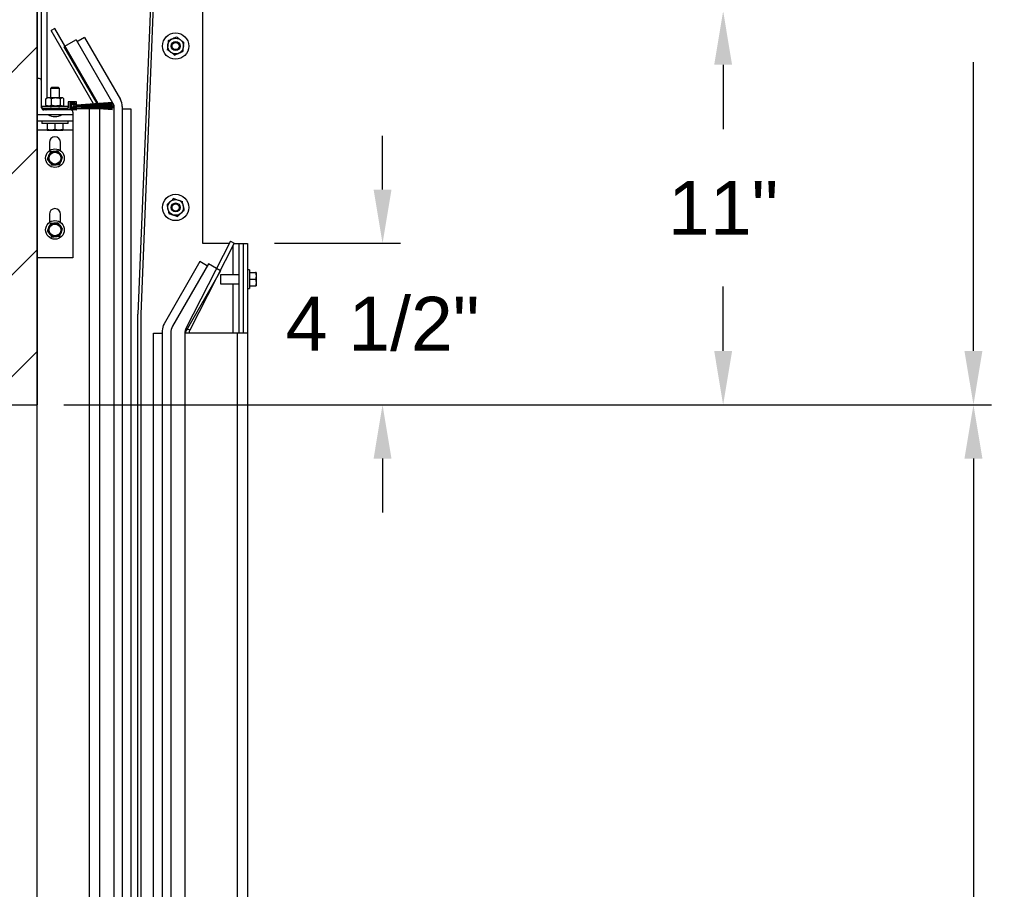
# Model space of a CAD drawing. Header units: inches. Extents: x 170 to 312, y 215 to 248.
# Tile 170 of 256: x 210.54 to 212.25, y 222.57 to 224.09. Entities that reach past the tile are written whole.
import ezdxf

# ---------------------------------------------------------------- set-up
doc = ezdxf.new("R2010")
doc.units = ezdxf.units.IN
doc.header["$LTSCALE"] = 0.25
doc.header["$MEASUREMENT"] = 0
doc.layers.add('ANNOTATIONS', color=1, linetype='Continuous')
doc.layers.add('STANDARD MOTOR RH', color=7, linetype='Continuous')
doc.styles.add('ARIAL', font='arial.ttf', dxfattribs={"height": 0.09375})
doc.dimstyles.new('STANDARD$0', dxfattribs={"dimtxt": 0.09375, "dimasz": 0.09375, "dimexe": 0.03125, "dimexo": 0.046875, "dimgap": 0.09, "dimtad": 0, "dimtih": 1, "dimtoh": 1, "dimdec": 4, "dimzin": 0, "dimdsep": 46, "dimtxsty": 'ARIAL', "dimcen": 0.09, "dimadec": 0, "dimazin": 0, "dimtfac": 1, "dimtdec": 4, "dimtofl": 0, "dimtmove": 0, "dimatfit": 1, "dimfxl": 1, "dimtolj": 1, "dimtzin": 0, "dimarcsym": 0})

# ---------------------------------------------------------------- blocks, each defined once
blk = doc.blocks.new('*D202')
at = {"layer": 'ANNOTATIONS', "color": 0, "lineweight": -2, "transparency": 16777216}
for p, q in [((211.3964, 224.1011), (211.7949, 224.1011)), ((211.7637, 224.0074), (211.7637, 223.8952)), ((211.7637, 223.5089), (211.7637, 223.6211)), ((210.6152, 223.4151), (211.7949, 223.4151))]:
    blk.add_line(p, q, dxfattribs=at)
at = {"layer": 'ANNOTATIONS', "color": 0, "transparency": 16777216}
for points in [[(211.7481, 224.0074), (211.7793, 224.0074), (211.7637, 224.1011)], [(211.7481, 223.5089), (211.7793, 223.5089), (211.7637, 223.4151)]]:
    blk.add_solid(points, dxfattribs=at)
at = {"layer": 'defpoints', "color": 0, "transparency": 16777216}
for p in [(211.3495, 224.1011), (211.7637, 224.1011), (210.5683, 223.4151)]:
    blk.add_point(p, dxfattribs=at)
at = {"layer": 'ANNOTATIONS', "color": 0, "transparency": 16777216, "insert": (211.7637, 223.7581), "char_height": 0.09375, "attachment_point": 5, "style": 'ARIAL'}
blk.add_mtext('\\A1;11"', dxfattribs=at)
blk = doc.blocks.new('*D205')
at = {"layer": 'ANNOTATIONS', "color": 0, "lineweight": -2, "transparency": 16777216}
for p, q in [((211.1703, 223.7901), (211.1703, 223.8839)), ((210.982, 223.6964), (211.2015, 223.6964)), ((210.6152, 223.4151), (211.2015, 223.4151)), ((211.1703, 223.3214), (211.1703, 223.2276))]:
    blk.add_line(p, q, dxfattribs=at)
at = {"layer": 'ANNOTATIONS', "color": 0, "transparency": 16777216}
for points in [[(211.1547, 223.7901), (211.1859, 223.7901), (211.1703, 223.6964)], [(211.1547, 223.3214), (211.1859, 223.3214), (211.1703, 223.4151)]]:
    blk.add_solid(points, dxfattribs=at)
at = {"layer": 'defpoints', "color": 0, "transparency": 16777216}
for p in [(210.9351, 223.6964), (211.1703, 223.6964), (210.5683, 223.4151)]:
    blk.add_point(p, dxfattribs=at)
at = {"layer": 'ANNOTATIONS', "color": 0, "transparency": 16777216, "insert": (211.1703, 223.5557), "char_height": 0.09375, "attachment_point": 5, "style": 'ARIAL'}
blk.add_mtext('\\A1;4 1/2"', dxfattribs=at)
blk = doc.blocks.new('*D117')
at = {"layer": 'ANNOTATIONS', "color": 0, "lineweight": -2, "transparency": 16777216}
for p, q in [((211.3964, 224.1011), (211.7949, 224.1011)), ((211.7637, 224.0074), (211.7637, 223.895)), ((211.7637, 223.5089), (211.7637, 223.6213)), ((210.6152, 223.4151), (211.7949, 223.4151))]:
    blk.add_line(p, q, dxfattribs=at)
at = {"layer": 'ANNOTATIONS', "color": 0, "transparency": 16777216}
for points in [[(211.7481, 224.0074), (211.7793, 224.0074), (211.7637, 224.1011)], [(211.7481, 223.5089), (211.7793, 223.5089), (211.7637, 223.4151)]]:
    blk.add_solid(points, dxfattribs=at)
at = {"layer": 'defpoints', "color": 0, "transparency": 16777216}
for p in [(211.3495, 224.1011), (211.7637, 224.1011), (210.5683, 223.4151)]:
    blk.add_point(p, dxfattribs=at)
at = {"layer": 'ANNOTATIONS', "color": 0, "transparency": 16777216, "insert": (211.7637, 223.7581), "char_height": 0.09375, "attachment_point": 5, "style": 'ARIAL'}
blk.add_mtext('\\A1;  ', dxfattribs=at)
blk = doc.blocks.new('*D118')
at = {"layer": 'ANNOTATIONS', "color": 0, "lineweight": -2, "transparency": 16777216}
for p, q in [((211.3964, 224.8853), (212.231, 224.8853)), ((212.1998, 224.7916), (212.1998, 224.2887)), ((212.1998, 223.5089), (212.1998, 224.0118)), ((210.6152, 223.4151), (212.231, 223.4151))]:
    blk.add_line(p, q, dxfattribs=at)
at = {"layer": 'ANNOTATIONS', "color": 0, "transparency": 16777216}
for points in [[(212.1841, 224.7916), (212.2154, 224.7916), (212.1998, 224.8853)], [(212.1841, 223.5089), (212.2154, 223.5089), (212.1998, 223.4151)]]:
    blk.add_solid(points, dxfattribs=at)
at = {"layer": 'defpoints', "color": 0, "transparency": 16777216}
for p in [(211.3495, 224.8853), (212.1998, 224.8853), (210.5683, 223.4151)]:
    blk.add_point(p, dxfattribs=at)
at = {"layer": 'ANNOTATIONS', "color": 0, "transparency": 16777216, "insert": (212.1998, 224.1502), "char_height": 0.09375, "attachment_point": 5, "style": 'ARIAL'}
blk.add_mtext('\\A1;27 1/2"', dxfattribs=at)
blk = doc.blocks.new('*D120')
at = {"layer": 'ANNOTATIONS', "color": 0, "lineweight": -2, "transparency": 16777216}
for p, q in [((210.6152, 223.4151), (212.231, 223.4151)), ((212.1998, 223.3214), (212.1998, 222.1325)), ((212.1998, 220.5089), (212.1998, 221.6977)), ((211.1254, 220.4151), (212.231, 220.4151))]:
    blk.add_line(p, q, dxfattribs=at)
at = {"layer": 'ANNOTATIONS', "color": 0, "transparency": 16777216}
for points in [[(212.1841, 223.3214), (212.2154, 223.3214), (212.1998, 223.4151)], [(212.1841, 220.5089), (212.2154, 220.5089), (212.1998, 220.4151)]]:
    blk.add_solid(points, dxfattribs=at)
at = {"layer": 'defpoints', "color": 0, "transparency": 16777216}
for p in [(210.5683, 223.4151), (212.1998, 223.4151), (211.0785, 220.4151)]:
    blk.add_point(p, dxfattribs=at)
at = {"layer": 'ANNOTATIONS', "color": 0, "transparency": 16777216, "insert": (212.1998, 221.9151), "char_height": 0.09375, "attachment_point": 5, "style": 'ARIAL'}
blk.add_mtext('\\A1;OPENING\\P HEIGHT', dxfattribs=at)

msp = doc.modelspace()

# ---------------------------------------------------------------- hatches: boundary and pattern name
at = {"layer": 'STANDARD MOTOR RH'}
h = msp.add_hatch(dxfattribs=at)
h.set_pattern_fill('ANSI31', color=256, style=0)
h.set_pattern_definition([(45, (25.26485, -31.62213), (-0.08838835, 0.08838835), [])])
edge = h.paths.add_edge_path()
edge.add_line((210.05265, 226.02602), (210.05265, 223.41511))
edge.add_line((210.05265, 223.41511), (210.56828, 223.41511))
edge.add_line((210.56828, 226.02602), (210.56828, 223.41511))
edge = h.paths.add_edge_path()
edge.add_line((210.00626, 226.02602), (210.29337, 226.02602))
edge.add_line((210.29337, 226.02602), (210.29337, 225.95732))
edge.add_line((210.29337, 225.95732), (210.33178, 226.09068))
edge.add_line((210.33178, 226.09068), (210.33178, 226.02602))
edge.add_line((210.33178, 226.02602), (210.62697, 226.02602))
h = msp.add_hatch(dxfattribs=at)
h.set_pattern_fill('ANSI38', color=256, style=0)
h.set_pattern_definition([(45, (208.7182, 206.48444), (-0.08838835, 0.08838835), []), (135, (208.7182, 206.48444), (-0.265165, 0.08838835), [0.3125, -0.1875])])
edge = h.paths.add_edge_path(flags=0)
edge.add_arc((210.62578, 223.94003), 0.000313, 90, 180, ccw=False)
edge.add_line((210.62578, 223.94035), (210.6339, 223.94035))
edge.add_arc((210.6339, 223.94003), 0.000313, 0, 90, ccw=False)
edge.add_line((210.63421, 223.94003), (210.63421, 223.93878))
edge.add_arc((210.63453, 223.93878), 0.000313, 180, 270)
edge.add_line((210.63453, 223.93847), (210.63671, 223.93847))
edge.add_arc((210.63671, 223.93878), 0.000313, 270, 360)
edge.add_line((210.63703, 223.93878), (210.63703, 223.94285))
edge.add_arc((210.63671, 223.94285), 0.000313, 0, 90)
edge.add_line((210.63671, 223.94316), (210.62296, 223.94316))
edge.add_arc((210.62296, 223.94285), 0.000313, 90, 180)
edge.add_line((210.62265, 223.94285), (210.62265, 223.93191))
edge.add_arc((210.62234, 223.93191), 0.000313, 270, 360, ccw=False)
edge.add_line((210.62234, 223.9316), (210.58421, 223.9316))
edge.add_arc((210.58421, 223.93128), 0.000313, 90, 180)
edge.add_line((210.5839, 223.93128), (210.5839, 223.9291))
edge.add_arc((210.58421, 223.9291), 0.000313, 180, 270)
edge.add_line((210.58421, 223.92878), (210.63671, 223.92878))
edge.add_arc((210.63671, 223.9291), 0.000313, 270, 360)
edge.add_line((210.63703, 223.9291), (210.63703, 223.93316))
edge.add_arc((210.63671, 223.93316), 0.000313, 0, 90)
edge.add_line((210.63671, 223.93347), (210.63453, 223.93347))
edge.add_arc((210.63453, 223.93316), 0.000313, 90, 180)
edge.add_line((210.63421, 223.93316), (210.63421, 223.93191))
edge.add_arc((210.6339, 223.93191), 0.000313, 270, 360, ccw=False)
edge.add_line((210.6339, 223.9316), (210.62578, 223.9316))
edge.add_arc((210.62578, 223.93191), 0.000313, 180, 270, ccw=False)
edge.add_line((210.62546, 223.93191), (210.62546, 223.94003))

# ---------------------------------------------------------------- linework, layer by layer
at = {"layer": 'ANNOTATIONS', "transparency": 16777216}
msp.add_line((210.61515, 223.41511), (212.23101, 223.41511), dxfattribs=at)
at = {"layer": 'STANDARD MOTOR RH'}
for p, q in [((210.56828, 220.41511), (210.56828, 226.02602)), ((210.56828, 226.02602), (210.56828, 223.41511)), ((210.57571, 224.85261), (210.57571, 223.98124)), ((210.78132, 224.49333), (210.74412, 223.57286)), ((210.78624, 224.49314), (210.74904, 223.57286)), ((210.85728, 223.69636), (210.85728, 224.33611)), ((210.58615, 223.94966), (210.58615, 224.10261)), ((210.59953, 224.07084), (210.59309, 224.06712)), ((210.6668, 223.93945), (210.59309, 224.06712)), ((210.67503, 223.94007), (210.59953, 224.07084)), ((210.65114, 224.05516), (210.63977, 224.0486)), ((210.65114, 224.05516), (210.71364, 223.94691)), ((210.63626, 224.05118), (210.61515, 224.03899)), ((210.61515, 224.03899), (210.67238, 223.93987)), ((210.63626, 224.05118), (210.70203, 223.93727)), ((210.63977, 224.0486), (210.63825, 224.04773)), ((210.57218, 223.98347), (210.56828, 223.98347)), ((210.57609, 223.93269), (210.57609, 223.97957)), ((210.59357, 223.96782), (210.59171, 223.96596)), ((210.59171, 223.96596), (210.59171, 223.94966)), ((210.60734, 223.96596), (210.59171, 223.96596)), ((210.60548, 223.96782), (210.59357, 223.96782)), ((210.60734, 223.96596), (210.60548, 223.96782)), ((210.60734, 223.94966), (210.60734, 223.96596)), ((210.57659, 223.93553), (210.57659, 223.9316)), ((210.57659, 223.93553), (210.62246, 223.93553)), ((210.5839, 223.9481), (210.5848, 223.94861)), ((210.5839, 223.9371), (210.5839, 223.9481)), ((210.5839, 223.9371), (210.5848, 223.93659)), ((210.58585, 223.94966), (210.58467, 223.94878)), ((210.58467, 223.93641), (210.58585, 223.93553)), ((210.6132, 223.94966), (210.58585, 223.94966)), ((210.60562, 223.93472), (210.59343, 223.93472)), ((210.59367, 223.9371), (210.59367, 223.9481)), ((210.60929, 223.9371), (210.60929, 223.9481)), ((210.61438, 223.94878), (210.6132, 223.94966)), ((210.6132, 223.93553), (210.61438, 223.93641)), ((210.61515, 223.9371), (210.61515, 223.9481)), ((210.62246, 223.93162), (210.62246, 223.93553)), ((210.62265, 223.94285), (210.62265, 223.93191)), ((210.63671, 223.94316), (210.62296, 223.94316)), ((210.62546, 223.94003), (210.62546, 223.93188)), ((210.6339, 223.94035), (210.62578, 223.94035)), ((210.6264, 223.93966), (210.6264, 223.93188)), ((210.6372, 223.93922), (210.62759, 223.94068)), ((210.63734, 223.94014), (210.62773, 223.94161)), ((210.63565, 223.93625), (210.63146, 223.9376)), ((210.63146, 223.93397), (210.63565, 223.93532)), ((210.63175, 223.93816), (210.63584, 223.93684)), ((210.63584, 223.93473), (210.63175, 223.93341)), ((210.63178, 223.93822), (210.63586, 223.9369)), ((210.63586, 223.93467), (210.63178, 223.93335)), ((210.63588, 223.93696), (210.63181, 223.93827)), ((210.63181, 223.93329), (210.63588, 223.93461)), ((210.63183, 223.93833), (210.6359, 223.93702)), ((210.6359, 223.93455), (210.63183, 223.93324)), ((210.63592, 223.93708), (210.63186, 223.93839)), ((210.63186, 223.93318), (210.63592, 223.93449)), ((210.63189, 223.93844), (210.63594, 223.93714)), ((210.63594, 223.93443), (210.63189, 223.93313)), ((210.63596, 223.9372), (210.63192, 223.9385)), ((210.63192, 223.93307), (210.63596, 223.93437)), ((210.63195, 223.93856), (210.63598, 223.93726)), ((210.63598, 223.93431), (210.63195, 223.93301)), ((210.636, 223.93732), (210.63197, 223.93861)), ((210.63197, 223.93296), (210.636, 223.93425)), ((210.632, 223.93867), (210.63601, 223.93738)), ((210.63601, 223.93419), (210.632, 223.9329)), ((210.63603, 223.93743), (210.63203, 223.93873)), ((210.63421, 223.93878), (210.63421, 223.94003)), ((210.63671, 223.93847), (210.63453, 223.93847)), ((210.63703, 223.93878), (210.63703, 223.94285)), ((210.69984, 223.94191), (210.63719, 223.93725)), ((210.63719, 223.93719), (210.69984, 223.94182)), ((210.69984, 223.94069), (210.63719, 223.93713)), ((210.63719, 223.93707), (210.69984, 223.9406)), ((210.69984, 223.93949), (210.63719, 223.937)), ((210.63719, 223.93694), (210.69984, 223.9394)), ((210.69984, 223.93829), (210.63719, 223.93688)), ((210.63719, 223.93682), (210.69984, 223.9382)), ((210.69984, 223.9371), (210.63719, 223.93675)), ((210.63719, 223.93669), (210.69984, 223.93701)), ((210.63719, 223.93663), (210.69984, 223.93663)), ((210.69984, 223.936), (210.63719, 223.936)), ((210.63719, 223.93557), (210.69984, 223.93557)), ((210.69984, 223.93494), (210.63719, 223.93494)), ((210.69984, 223.93456), (210.63719, 223.93488)), ((210.63719, 223.93482), (210.69984, 223.93447)), ((210.69984, 223.93337), (210.63719, 223.93475)), ((210.63719, 223.93469), (210.69984, 223.93328)), ((210.69984, 223.93217), (210.63719, 223.93463)), ((210.63719, 223.93457), (210.69984, 223.93208)), ((210.69984, 223.93097), (210.63719, 223.9345)), ((210.63719, 223.93444), (210.69984, 223.93087)), ((210.69984, 223.92975), (210.63719, 223.93438)), ((210.63719, 223.93432), (210.69984, 223.92966)), ((210.6372, 223.93922), (210.63734, 223.94014)), ((210.66715, 223.93883), (210.66684, 223.93938)), ((210.66752, 223.93821), (210.6672, 223.93876)), ((210.66788, 223.93757), (210.66756, 223.93813)), ((210.66826, 223.93693), (210.66793, 223.9375)), ((210.66843, 223.93663), (210.6683, 223.93685)), ((210.66882, 223.93596), (210.66879, 223.936)), ((210.66882, 223.93596), (210.6689, 223.936)), ((210.66882, 223.93596), (210.66903, 223.93557)), ((210.66998, 223.93663), (210.67038, 223.93686)), ((210.67052, 223.93694), (210.67162, 223.93758)), ((210.67176, 223.93766), (210.67295, 223.93834)), ((210.67242, 223.93979), (210.67279, 223.93915)), ((210.67284, 223.93908), (210.67321, 223.93843)), ((210.6731, 223.93843), (210.67437, 223.93916)), ((210.67325, 223.93836), (210.67363, 223.9377)), ((210.67368, 223.93762), (210.67406, 223.93696)), ((210.67411, 223.93688), (210.67425, 223.93663)), ((210.67453, 223.93925), (210.67526, 223.93968)), ((210.67461, 223.936), (210.67486, 223.93557)), ((210.67526, 223.93968), (210.67508, 223.93999)), ((210.67523, 223.93494), (210.67537, 223.93468)), ((210.67526, 223.93968), (210.67546, 223.93931)), ((210.67542, 223.9346), (210.67583, 223.9339)), ((210.67686, 223.936), (210.67699, 223.93557)), ((210.69876, 223.94292), (210.69934, 223.94187)), ((210.69984, 223.94191), (210.69984, 223.94182)), ((210.69984, 223.94069), (210.69984, 223.9406)), ((210.69984, 223.93949), (210.69984, 223.9394)), ((210.69984, 223.93829), (210.69984, 223.9382)), ((210.69984, 223.9371), (210.69984, 223.93701)), ((210.69984, 223.93663), (210.69984, 223.936)), ((210.69984, 223.93557), (210.69984, 223.93494)), ((210.69984, 223.93456), (210.69984, 223.93447)), ((210.70203, 223.93727), (210.70203, 220.69645)), ((210.7169, 223.93472), (210.7169, 220.71146)), ((210.56828, 223.92097), (210.63078, 223.92097)), ((210.57659, 223.9316), (210.62234, 223.9316)), ((210.57661, 223.93074), (210.5839, 223.93074)), ((210.63671, 223.92878), (210.58, 223.92878)), ((210.5839, 223.93128), (210.5839, 223.9291)), ((210.62578, 223.9316), (210.6339, 223.9316)), ((210.62759, 223.93086), (210.6372, 223.93232)), ((210.62773, 223.92993), (210.63734, 223.93139)), ((210.63078, 223.92488), (210.63078, 223.67097)), ((210.63203, 223.93284), (210.63603, 223.93413)), ((210.63421, 223.93191), (210.63421, 223.93316)), ((210.63453, 223.93347), (210.63671, 223.93347)), ((210.63703, 223.9291), (210.63703, 223.93316)), ((210.67765, 223.93074), (210.63703, 223.93074)), ((210.63734, 223.93139), (210.6372, 223.93232)), ((210.65978, 220.41511), (210.65978, 223.93074)), ((210.67587, 223.93382), (210.67629, 223.93309)), ((210.67634, 223.93301), (210.67677, 223.93227)), ((210.67682, 223.93219), (210.67726, 223.93142)), ((210.67731, 223.93133), (210.67765, 223.93074)), ((210.67765, 220.41511), (210.67765, 223.93074)), ((210.69984, 223.93337), (210.69984, 223.93328)), ((210.69984, 223.93217), (210.69984, 223.93208)), ((210.69984, 223.93097), (210.69984, 223.93087)), ((210.69984, 223.92975), (210.69984, 223.92966)), ((210.7169, 223.93074), (210.73189, 223.93074)), ((210.73189, 223.93074), (210.73189, 220.77449)), ((210.63078, 223.90925), (210.56828, 223.90925)), ((210.57659, 223.90925), (210.57659, 223.90532)), ((210.62246, 223.90532), (210.57659, 223.90532)), ((210.58584, 223.90532), (210.58584, 223.89479)), ((210.59953, 223.90532), (210.59953, 223.89479)), ((210.61321, 223.90532), (210.61321, 223.89479)), ((210.62246, 223.90532), (210.62246, 223.90925)), ((210.58584, 223.89363), (210.56828, 223.89363)), ((210.58584, 223.89357), (210.61321, 223.89357)), ((210.59953, 223.89479), (210.59268, 223.89357)), ((210.61321, 223.89479), (210.60637, 223.89357)), ((210.63078, 223.89363), (210.61321, 223.89363)), ((210.58976, 223.87214), (210.58976, 223.85779)), ((210.60929, 223.85779), (210.60929, 223.87214)), ((210.60469, 223.85731), (210.59799, 223.85642)), ((210.61294, 223.84658), (210.60882, 223.85194)), ((210.58611, 223.84302), (210.59024, 223.83766)), ((210.59436, 223.83229), (210.60107, 223.83318)), ((210.58976, 223.74714), (210.58976, 223.73279)), ((210.60929, 223.73279), (210.60929, 223.74714)), ((210.60469, 223.73231), (210.59799, 223.73142)), ((210.58611, 223.71802), (210.59024, 223.71266)), ((210.61294, 223.72158), (210.60882, 223.72694)), ((210.59436, 223.70729), (210.60107, 223.70818)), ((210.90516, 223.70033), (210.82766, 223.54823)), ((210.91179, 223.69695), (210.83429, 223.54485)), ((210.90314, 223.69636), (210.85728, 223.69636)), ((210.90516, 223.70033), (210.91179, 223.69695)), ((210.91149, 223.69636), (210.93509, 223.69636)), ((210.92021, 223.54011), (210.92021, 223.69636)), ((210.92765, 223.69636), (210.92765, 223.54011)), ((210.93509, 223.69636), (210.93509, 220.41511)), ((210.90978, 223.64168), (210.90978, 223.693)), ((210.63078, 223.67097), (210.56828, 223.67097)), ((210.85223, 223.66454), (210.78973, 223.55629)), ((210.86711, 223.66055), (210.8046, 223.5523)), ((210.8636, 223.65798), (210.85223, 223.66454)), ((210.88821, 223.64837), (210.86711, 223.66055)), ((210.88821, 223.64837), (210.82571, 223.54011)), ((210.86511, 223.6571), (210.8636, 223.65798)), ((210.93821, 223.65011), (210.93509, 223.65011)), ((210.93821, 223.65011), (210.93821, 223.61761)), ((210.93821, 223.64558), (210.94904, 223.64558)), ((210.94904, 223.64558), (210.95009, 223.63972)), ((210.95009, 223.64558), (210.95009, 223.62214)), ((210.92021, 223.64168), (210.88821, 223.64168)), ((210.88821, 223.64168), (210.88821, 223.62605)), ((210.88821, 223.62605), (210.92021, 223.62605)), ((210.90978, 223.54011), (210.90978, 223.62605)), ((210.93821, 223.63386), (210.94904, 223.63386)), ((210.94904, 223.63386), (210.95009, 223.628)), ((210.93509, 223.61761), (210.93821, 223.61761)), ((210.93821, 223.62214), (210.94904, 223.62214)), ((210.74412, 220.74315), (210.74412, 223.57286)), ((210.74904, 223.57286), (210.74904, 220.74315)), ((210.77146, 220.7147), (210.77146, 223.54011)), ((210.77146, 223.54011), (210.78646, 223.54011)), ((210.78646, 223.5441), (210.78646, 220.70222)), ((210.80134, 223.54011), (210.80134, 220.41511)), ((210.82571, 223.54011), (210.82571, 220.41511)), ((210.93509, 223.54011), (210.82571, 223.54011)), ((210.83429, 223.54485), (210.82766, 223.54823)), ((210.91721, 223.54011), (210.91721, 220.41511)), ((210.05265, 223.41511), (210.56828, 223.41511))]:
    msp.add_line(p, q, dxfattribs=at)
at = {"layer": 'STANDARD MOTOR RH', "flags": 128}
msp.add_lwpolyline([(210.66933, 223.93494), (210.66942, 223.93473), (210.66943, 223.93472)], dxfattribs=at)
at = {"layer": 'STANDARD MOTOR RH'}
for centre, radius in [((210.80978, 224.04011), 0.02294), ((210.80978, 224.04011), 0.01367), ((210.80978, 224.04011), 0.00781), ((210.80978, 224.04011), 0.00628), ((210.63003, 223.93578), 0.00228), ((210.59953, 223.8448), 0.01625), ((210.59953, 223.8448), 0.01172), ((210.59953, 223.8448), 0.01025), ((210.80978, 223.75886), 0.02294), ((210.80978, 223.75886), 0.01367), ((210.80978, 223.75886), 0.00781), ((210.80978, 223.75886), 0.00628), ((210.59953, 223.7198), 0.01625), ((210.59953, 223.7198), 0.01172), ((210.59953, 223.7198), 0.01025)]:
    msp.add_circle(centre, radius, dxfattribs=at)
for centre, radius, start, end in [((210.57218, 223.97957), 0.00391, 0, 90), ((210.59343, 223.93316), 0.00156, 90, 270), ((210.60562, 223.93316), 0.00156, 270, 90), ((210.62296, 223.94285), 0.000312, 90, 180), ((210.62743, 223.93966), 0.00197, 81.34879, 180), ((210.62578, 223.94003), 0.000313, 90, 180), ((210.62743, 223.93966), 0.00103, 81.34879, 180), ((210.63003, 223.93578), 0.00356, 55.87014, 304.12986), ((210.63003, 223.93578), 0.00349, 55.72454, 304.27546), ((210.63003, 223.93578), 0.00343, 55.57496, 304.42504), ((210.63003, 223.93578), 0.00337, 55.4212, 304.5788), ((210.63003, 223.93578), 0.00331, 55.26307, 304.73693), ((210.63003, 223.93578), 0.00324, 55.10036, 304.89964), ((210.63003, 223.93578), 0.00318, 54.93284, 305.06716), ((210.63003, 223.93578), 0.00312, 54.76027, 305.23973), ((210.63003, 223.93578), 0.00306, 54.58238, 305.41762), ((210.63003, 223.93578), 0.00299, 54.39891, 305.60109), ((210.63003, 223.93578), 0.00293, 54.20956, 305.79044), ((210.63003, 223.93578), 0.00231, 51.90656, 308.09344), ((210.6339, 223.94003), 0.000313, 0, 90), ((210.63453, 223.93878), 0.000312, 180, 270), ((210.63719, 223.941), 0.005, 252.10478, 270), ((210.63719, 223.93057), 0.005, 90, 107.89522), ((210.63719, 223.941), 0.00437, 252.10478, 270), ((210.63719, 223.93057), 0.00437, 90, 107.89522), ((210.63719, 223.941), 0.00431, 252.10478, 270), ((210.63719, 223.93057), 0.00431, 90, 107.89522), ((210.63719, 223.941), 0.00425, 252.10478, 270), ((210.63719, 223.93057), 0.00425, 90, 107.89522), ((210.63719, 223.941), 0.00419, 252.10478, 270), ((210.63719, 223.93057), 0.00419, 90, 107.89522), ((210.63719, 223.941), 0.00413, 252.10478, 270), ((210.63719, 223.93057), 0.00413, 90, 107.89522), ((210.63719, 223.941), 0.00406, 252.10478, 270), ((210.63719, 223.93057), 0.00406, 90, 107.89522), ((210.63719, 223.941), 0.004, 252.10478, 270), ((210.63719, 223.93057), 0.004, 90, 107.89522), ((210.63719, 223.941), 0.00394, 252.10478, 270), ((210.63719, 223.93057), 0.00394, 90, 107.89522), ((210.63719, 223.941), 0.00388, 252.10478, 270), ((210.63719, 223.93057), 0.00388, 90, 107.89522), ((210.63719, 223.941), 0.00381, 252.10478, 270), ((210.63719, 223.93057), 0.00381, 90, 107.89522), ((210.63719, 223.941), 0.00375, 252.10478, 270), ((210.63719, 223.93057), 0.00375, 90, 107.89522), ((210.63671, 223.94285), 0.000312, 0, 90), ((210.63671, 223.93878), 0.000312, 270, 0), ((210.69253, 223.93472), 0.02438, 0, 30), ((210.58, 223.93269), 0.00391, 180, 270), ((210.58421, 223.93128), 0.000312, 90, 180), ((210.58421, 223.9291), 0.000312, 180, 270), ((210.59953, 223.93741), 0.02019, 234.51066, 305.48934), ((210.62234, 223.93191), 0.000312, 270, 0), ((210.62578, 223.93191), 0.000313, 180, 270), ((210.62743, 223.93188), 0.00197, 180, 278.65121), ((210.62743, 223.93188), 0.00103, 180, 278.65121), ((210.62687, 223.92488), 0.00391, 0, 90), ((210.6339, 223.93191), 0.000313, 270, 0), ((210.63453, 223.93316), 0.000312, 90, 180), ((210.63671, 223.93316), 0.000312, 0, 90), ((210.63671, 223.9291), 0.000312, 270, 0), ((210.59953, 223.87214), 0.00977, 0, 180), ((210.59953, 223.74714), 0.00977, 0, 180), ((210.81084, 223.5441), 0.02438, 150, 180), ((210.82571, 223.54011), 0.02438, 150, 180), ((210.84359, 223.54011), 0.01788, 153, 180), ((210.84359, 223.54011), 0.01044, 153, 180)]:
    msp.add_arc(centre, radius, start, end, dxfattribs=at)
for points, knots in [([(210.81149, 224.05581), (210.80927, 224.05483), (210.80689, 224.05378), (210.80443, 224.0527), (210.80426, 224.05262)], [0, 0, 0, 0, 0.9320432, 1, 1, 1, 1]), ([(210.81785, 224.05114), (210.81744, 224.05145), (210.81527, 224.05304), (210.81318, 224.05457), (210.81149, 224.05581)], [0, 0, 0, 0, 0.1896129, 1, 1, 1, 1]), ([(210.79618, 224.04159), (210.79593, 224.03926), (210.79564, 224.03658), (210.79537, 224.03407), (210.79533, 224.03375)], [0, 0, 0, 0, 0.87223048, 1, 1, 1, 1]), ([(210.79704, 224.04944), (210.79678, 224.04703), (210.7965, 224.04444), (210.7962, 224.04177), (210.79618, 224.04159)], [0, 0, 0, 0, 0.9320806, 1, 1, 1, 1]), ([(210.80426, 224.05262), (210.80211, 224.05168), (210.79965, 224.05059), (210.79733, 224.04957), (210.79704, 224.04944)], [0, 0, 0, 0, 0.87217297, 1, 1, 1, 1]), ([(210.82422, 224.04648), (210.82369, 224.04687), (210.82164, 224.04837), (210.81946, 224.04997), (210.81785, 224.05114)], [0, 0, 0, 0, 0.2620618, 1, 1, 1, 1]), ([(210.82251, 224.03079), (210.82278, 224.0332), (210.82306, 224.03578), (210.82335, 224.03845), (210.82337, 224.03863)], [0, 0, 0, 0, 0.93209631, 1, 1, 1, 1]), ([(210.82337, 224.03863), (210.82362, 224.04097), (210.82391, 224.04365), (210.82419, 224.04616), (210.82422, 224.04648)], [0, 0, 0, 0, 0.87223048, 1, 1, 1, 1]), ([(210.8017, 224.02908), (210.80129, 224.02938), (210.79911, 224.03098), (210.79702, 224.03251), (210.79533, 224.03375)], [0, 0, 0, 0, 0.1896129, 1, 1, 1, 1]), ([(210.80807, 224.02442), (210.80753, 224.02481), (210.80548, 224.02631), (210.80331, 224.02791), (210.8017, 224.02908)], [0, 0, 0, 0, 0.2620618, 1, 1, 1, 1]), ([(210.80807, 224.02442), (210.81029, 224.0254), (210.81266, 224.02645), (210.81512, 224.02753), (210.81529, 224.0276)], [0, 0, 0, 0, 0.9320432, 1, 1, 1, 1]), ([(210.81529, 224.0276), (210.81744, 224.02855), (210.81991, 224.02964), (210.82222, 224.03066), (210.82251, 224.03079)], [0, 0, 0, 0, 0.87217297, 1, 1, 1, 1]), ([(210.58879, 223.94966), (210.58733, 223.94941), (210.58567, 223.94913), (210.5841, 223.94821), (210.5839, 223.9481)], [0, 0, 0, 0, 0.8722653, 1, 1, 1, 1]), ([(210.58879, 223.93553), (210.58733, 223.93578), (210.58567, 223.93606), (210.5841, 223.93698), (210.5839, 223.9371)], [0, 0, 0, 0, 0.8722864, 1, 1, 1, 1]), ([(210.59367, 223.9481), (210.59217, 223.94884), (210.59056, 223.94964), (210.5889, 223.94966), (210.58879, 223.94966)], [0, 0, 0, 0, 0.9319629, 1, 1, 1, 1]), ([(210.59367, 223.9371), (210.59217, 223.93635), (210.59056, 223.93556), (210.5889, 223.93554), (210.58879, 223.93553)], [0, 0, 0, 0, 0.9319639, 1, 1, 1, 1]), ([(210.60148, 223.94966), (210.60098, 223.94965), (210.59831, 223.94958), (210.59575, 223.94876), (210.59367, 223.9481)], [0, 0, 0, 0, 0.1896634, 1, 1, 1, 1]), ([(210.60148, 223.93553), (210.60098, 223.93555), (210.59831, 223.93561), (210.59575, 223.93643), (210.59367, 223.9371)], [0, 0, 0, 0, 0.189661, 1, 1, 1, 1]), ([(210.60929, 223.9481), (210.60864, 223.94833), (210.60612, 223.94924), (210.60345, 223.94948), (210.60148, 223.94966)], [0, 0, 0, 0, 0.2620882, 1, 1, 1, 1]), ([(210.60929, 223.9371), (210.60864, 223.93686), (210.60612, 223.93596), (210.60345, 223.93571), (210.60148, 223.93553)], [0, 0, 0, 0, 0.2620713, 1, 1, 1, 1]), ([(210.61222, 223.94966), (210.61135, 223.94941), (210.61035, 223.94913), (210.60941, 223.94821), (210.60929, 223.9481)], [0, 0, 0, 0, 0.8721868, 1, 1, 1, 1]), ([(210.61222, 223.93553), (210.61135, 223.93578), (210.61035, 223.93606), (210.60941, 223.93698), (210.60929, 223.9371)], [0, 0, 0, 0, 0.8722079, 1, 1, 1, 1]), ([(210.61515, 223.9481), (210.61425, 223.94884), (210.61329, 223.94964), (210.61229, 223.94966), (210.61222, 223.94966)], [0, 0, 0, 0, 0.9319538, 1, 1, 1, 1]), ([(210.61515, 223.9371), (210.61425, 223.93635), (210.61329, 223.93556), (210.61229, 223.93554), (210.61222, 223.93553)], [0, 0, 0, 0, 0.9319548, 1, 1, 1, 1]), ([(210.59268, 223.89357), (210.59252, 223.89357), (210.59021, 223.89359), (210.58795, 223.89421), (210.58584, 223.89479)], [0, 0, 0, 0, 0.070291, 1, 1, 1, 1]), ([(210.58584, 223.89479), (210.58584, 223.89429), (210.58584, 223.89364), (210.58584, 223.89358), (210.58584, 223.89357)], [0, 0, 0, 0, 0.7743083, 1, 1, 1, 1]), ([(210.60637, 223.89357), (210.60621, 223.89357), (210.6039, 223.89359), (210.60163, 223.89421), (210.59953, 223.89479)], [0, 0, 0, 0, 0.0702229, 1, 1, 1, 1]), ([(210.61321, 223.89357), (210.61321, 223.89358), (210.61321, 223.89364), (210.61321, 223.89429), (210.61321, 223.89479)], [0, 0, 0, 0, 0.2256917, 1, 1, 1, 1]), ([(210.5887, 223.84928), (210.58805, 223.8477), (210.58717, 223.84559), (210.58633, 223.84355), (210.58611, 223.84302)], [0, 0, 0, 0, 0.7425237, 1, 1, 1, 1]), ([(210.59128, 223.85553), (210.59066, 223.85402), (210.58981, 223.85196), (210.58893, 223.84984), (210.5887, 223.84928)], [0, 0, 0, 0, 0.7314157, 1, 1, 1, 1]), ([(210.59799, 223.85642), (210.59783, 223.8564), (210.59556, 223.85609), (210.59334, 223.8558), (210.59128, 223.85553)], [0, 0, 0, 0, 0.0701498, 1, 1, 1, 1]), ([(210.60882, 223.85194), (210.60872, 223.85207), (210.60733, 223.85388), (210.60596, 223.85566), (210.60469, 223.85731)], [0, 0, 0, 0, 0.0701531, 1, 1, 1, 1]), ([(210.59024, 223.83766), (210.59033, 223.83753), (210.59173, 223.83572), (210.59309, 223.83394), (210.59436, 223.83229)], [0, 0, 0, 0, 0.0701531, 1, 1, 1, 1]), ([(210.60107, 223.83318), (210.60123, 223.8332), (210.60349, 223.8335), (210.60571, 223.8338), (210.60777, 223.83407)], [0, 0, 0, 0, 0.07030765, 1, 1, 1, 1]), ([(210.60777, 223.83407), (210.60799, 223.8346), (210.60883, 223.83664), (210.60971, 223.83875), (210.61036, 223.84033)], [0, 0, 0, 0, 0.25749649, 1, 1, 1, 1]), ([(210.61036, 223.84033), (210.61059, 223.84089), (210.61147, 223.84301), (210.61232, 223.84507), (210.61294, 223.84658)], [0, 0, 0, 0, 0.2686593, 1, 1, 1, 1]), ([(210.80061, 223.76901), (210.79887, 223.76744), (210.79687, 223.76563), (210.795, 223.76394), (210.79476, 223.76372)], [0, 0, 0, 0, 0.872301, 1, 1, 1, 1]), ([(210.79476, 223.76372), (210.79526, 223.76135), (210.79581, 223.75881), (210.79637, 223.75618), (210.79641, 223.756)], [0, 0, 0, 0, 0.9319974, 1, 1, 1, 1]), ([(210.80647, 223.7743), (210.80468, 223.77267), (210.80275, 223.77093), (210.80075, 223.76913), (210.80061, 223.76901)], [0, 0, 0, 0, 0.9319873, 1, 1, 1, 1]), ([(210.80647, 223.7743), (210.80711, 223.7741), (210.80952, 223.77331), (210.81209, 223.77248), (210.81398, 223.77187)], [0, 0, 0, 0, 0.2620197, 1, 1, 1, 1]), ([(210.81398, 223.77187), (210.81447, 223.77171), (210.81703, 223.77089), (210.8195, 223.77009), (210.82149, 223.76944)], [0, 0, 0, 0, 0.1896671, 1, 1, 1, 1]), ([(210.82315, 223.76172), (210.82265, 223.76402), (210.82209, 223.76666), (210.82156, 223.76913), (210.82149, 223.76944)], [0, 0, 0, 0, 0.87225283, 1, 1, 1, 1]), ([(210.79641, 223.756), (210.7969, 223.7537), (210.79746, 223.75107), (210.79799, 223.7486), (210.79806, 223.74828)], [0, 0, 0, 0, 0.8722188, 1, 1, 1, 1]), ([(210.79806, 223.74828), (210.79869, 223.74808), (210.80111, 223.7473), (210.80368, 223.74647), (210.80557, 223.74585)], [0, 0, 0, 0, 0.2619982, 1, 1, 1, 1]), ([(210.80557, 223.74585), (210.80606, 223.7457), (210.80862, 223.74487), (210.81108, 223.74407), (210.81308, 223.74343)], [0, 0, 0, 0, 0.1896671, 1, 1, 1, 1]), ([(210.81308, 223.74343), (210.81488, 223.74505), (210.81681, 223.74679), (210.8188, 223.74859), (210.81894, 223.74872)], [0, 0, 0, 0, 0.9320881, 1, 1, 1, 1]), ([(210.81894, 223.74872), (210.82068, 223.75029), (210.82268, 223.75209), (210.82456, 223.75379), (210.8248, 223.754)], [0, 0, 0, 0, 0.872301, 1, 1, 1, 1]), ([(210.8248, 223.754), (210.82429, 223.75637), (210.82375, 223.75892), (210.82318, 223.76154), (210.82315, 223.76172)], [0, 0, 0, 0, 0.9320638, 1, 1, 1, 1]), ([(210.59128, 223.73053), (210.59066, 223.72902), (210.58981, 223.72696), (210.58893, 223.72484), (210.5887, 223.72427)], [0, 0, 0, 0, 0.73135796, 1, 1, 1, 1]), ([(210.59799, 223.73142), (210.59783, 223.7314), (210.59556, 223.7311), (210.59334, 223.7308), (210.59128, 223.73053)], [0, 0, 0, 0, 0.0701498, 1, 1, 1, 1]), ([(210.60882, 223.72694), (210.60872, 223.72707), (210.60733, 223.72888), (210.60596, 223.73066), (210.60469, 223.73231)], [0, 0, 0, 0, 0.0702209, 1, 1, 1, 1]), ([(210.5887, 223.72427), (210.58805, 223.7227), (210.58717, 223.72059), (210.58633, 223.71855), (210.58611, 223.71802)], [0, 0, 0, 0, 0.7424467, 1, 1, 1, 1]), ([(210.59024, 223.71266), (210.59033, 223.71253), (210.59173, 223.71072), (210.59309, 223.70894), (210.59436, 223.70729)], [0, 0, 0, 0, 0.0702209, 1, 1, 1, 1]), ([(210.60777, 223.70907), (210.60799, 223.7096), (210.60883, 223.71164), (210.60971, 223.71375), (210.61036, 223.71533)], [0, 0, 0, 0, 0.2574763, 1, 1, 1, 1]), ([(210.61036, 223.71533), (210.61059, 223.71589), (210.61147, 223.71801), (210.61232, 223.72007), (210.61294, 223.72158)], [0, 0, 0, 0, 0.2685807, 1, 1, 1, 1]), ([(210.60107, 223.70818), (210.60123, 223.7082), (210.60349, 223.7085), (210.60571, 223.7088), (210.60777, 223.70907)], [0, 0, 0, 0, 0.07030765, 1, 1, 1, 1]), ([(210.95009, 223.64558), (210.95007, 223.64558), (210.95002, 223.64558), (210.94945, 223.64558), (210.94904, 223.64558)], [0, 0, 0, 0, 0.2687353, 1, 1, 1, 1]), ([(210.95009, 223.63972), (210.95009, 223.63958), (210.95007, 223.6376), (210.94954, 223.63567), (210.94904, 223.63386)], [0, 0, 0, 0, 0.0702074, 1, 1, 1, 1]), ([(210.95009, 223.628), (210.95009, 223.62786), (210.95007, 223.62589), (210.94954, 223.62395), (210.94904, 223.62214)], [0, 0, 0, 0, 0.0702074, 1, 1, 1, 1]), ([(210.94904, 223.62214), (210.94945, 223.62214), (210.95002, 223.62214), (210.95007, 223.62214), (210.95009, 223.62214)], [0, 0, 0, 0, 0.7312647, 1, 1, 1, 1])]:
    msp.add_open_spline(points, degree=3, knots=knots, dxfattribs=at)

# ---------------------------------------------------------------- dimensions: what is measured, and where the dimension line sits
at = {"layer": 'ANNOTATIONS'}
for base, p2, text, picture, middle in [((212.19976, 224.88534), (211.34953, 224.88534), '27 1/2"', '*D118', (212.19976, 224.15023)), ((211.17028, 223.69636), (210.93509, 223.69636), '4 1/2"', '*D205', (211.17028, 223.55574))]:
    dim = msp.add_linear_dim(base=base, p1=(210.56828, 223.41511), p2=p2, angle=90, text=text, dimstyle='STANDARD$0', dxfattribs=at)
    dim.commit()
    dim.dimension.update_dxf_attribs({"geometry": picture, "text_midpoint": middle, "dimtype": 160})
for base, p1, p2, text, picture, middle in [((211.76368, 224.10114), (210.56828, 223.41511), (211.34953, 224.10114), '11"', '*D202', (211.76368, 223.75813)), ((211.76368, 224.10114), (210.56828, 223.41511), (211.34953, 224.10114), '  ', '*D117', (211.76368, 223.75813)), ((212.19976, 223.41511), (211.07854, 220.41511), (210.56828, 223.41511), 'OPENING\\P HEIGHT', '*D120', (212.19976, 221.91511))]:
    dim = msp.add_linear_dim(base=base, p1=p1, p2=p2, angle=90, text=text, dimstyle='STANDARD$0', dxfattribs=at)
    dim.commit()
    dim.dimension.update_dxf_attribs({"geometry": picture, "text_midpoint": middle})

doc.saveas('drawing.dxf')
